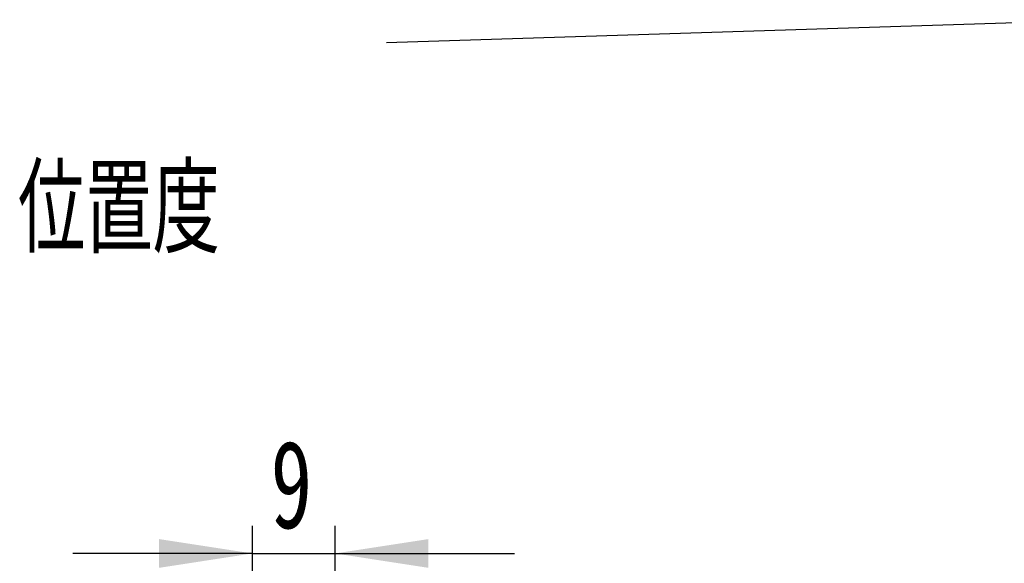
# Model space of a CAD drawing. Header units: millimetres. Extents: x 28 to 285, y 4 to 200.
# Tile 4 of 6: x 226 to 261, y 71 to 90. Entities that reach past the tile are written whole.
import ezdxf

# ---------------------------------------------------------------- set-up
doc = ezdxf.new("R2010")
doc.units = ezdxf.units.MM
doc.layers.add('圖層0', color=7, linetype='Continuous')
doc.styles.add('SLDTEXTSTYLE0', font='TXT', dxfattribs={"width": 0.7})
doc.styles.add('SLDTEXTSTYLE3', font='TXT', dxfattribs={"width": 0.7, "bigfont": 'bigfont'})
doc.dimstyles.new('SLDDIMSTYLE1', dxfattribs={"dimtxt": 0.18, "dimasz": 2.5, "dimexe": 0, "dimexo": 0.0625, "dimgap": 0, "dimtad": 0, "dimtih": 1, "dimtoh": 1, "dimdec": 0, "dimrnd": 1e-09, "dimzin": 0, "dimdsep": 46, "dimtxsty": 'Standard', "dimsah": 1, "dimcen": 0.09, "dimadec": 0, "dimazin": 0, "dimtfac": 2.5, "dimtdec": 0, "dimtofl": 0, "dimtmove": 0, "dimatfit": 3, "dimfxl": 0, "dimfrac": 2, "dimtolj": 1, "dimtzin": 0, "dimarcsym": 0})
doc.dimstyles.new('SLDDIMSTYLE5', dxfattribs={"dimtxt": 3.389973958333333, "dimasz": 2.5, "dimexe": 0, "dimexo": 0.0625, "dimgap": 0.8474934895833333, "dimtad": 1, "dimlfac": 3, "dimrnd": 1e-09, "dimzin": 12, "dimdsep": 46, "dimtxsty": 'SLDTEXTSTYLE0', "dimsah": 1, "dimcen": 0.09, "dimadec": 0, "dimazin": 3, "dimtfac": 1, "dimtmove": 0, "dimatfit": 0, "dimfxl": 0, "dimfrac": 2, "dimtolj": 1, "dimtzin": 12, "dimarcsym": 0})

# ---------------------------------------------------------------- blocks, each defined once
blk = doc.blocks.new('_D_15')
at = {"layer": '圖層0', "color": 7}
for p, q in [((234.0728634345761, 61.41205020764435), (234.0728634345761, 72.08899104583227)), ((237.0728634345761, 65.51205020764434), (237.0728634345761, 72.08899104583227)), ((234.0728634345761, 71.08899104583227), (227.5536827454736, 71.08899104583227)), ((234.0728634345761, 71.08899104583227), (237.0728634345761, 71.08899104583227)), ((237.0728634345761, 71.08899104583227), (243.5920441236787, 71.08899104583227))]:
    blk.add_line(p, q, dxfattribs=at)
for points in [[(234.0728634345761, 71.08899104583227), (230.6828894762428, 71.61052550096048), (230.6828894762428, 70.56745659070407)], [(237.0728634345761, 71.08899104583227), (240.4628373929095, 70.56745659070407), (240.4628373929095, 71.61052550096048)]]:
    blk.add_solid(points, dxfattribs=at)
at = {"layer": '圖層0', "color": 7, "insert": (234.7315996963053, 75.18178117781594), "char_height": 3.175, "attachment_point": 1, "style": 'SLDTEXTSTYLE0'}
blk.add_mtext('9', dxfattribs=at)

msp = doc.modelspace()

# ---------------------------------------------------------------- texts
at = {"layer": '圖層0', "color": 7, "insert": (225.5597886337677, 85.15611483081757), "char_height": 3.175, "attachment_point": 1, "style": 'SLDTEXTSTYLE3'}
msp.add_mtext('\\M+188CA\\M+19275\\M+19378', dxfattribs=at)

# ---------------------------------------------------------------- dimensions: what is measured, and where the dimension line sits
at = {"layer": '圖層0', "color": 7}
dim = msp.add_linear_dim(base=(237.0728634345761, 71.08899104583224), p1=(234.0728634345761, 60.41205020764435), p2=(237.0728634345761, 64.51205020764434), dimstyle='SLDDIMSTYLE5', dxfattribs=at)
dim.commit()
dim.dimension.update_dxf_attribs({"geometry": '_D_15', "text_midpoint": (235.7252570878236, 71.08899104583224), "dimtype": 160})

# ---------------------------------------------------------------- leaders
msp.add_leader([(265.2114141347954, 54.34538354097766), (265.2114141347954, 90.44669582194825), (238.9452300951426, 89.60333644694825)], dimstyle='SLDDIMSTYLE1', dxfattribs=at)

doc.saveas('drawing.dxf')
